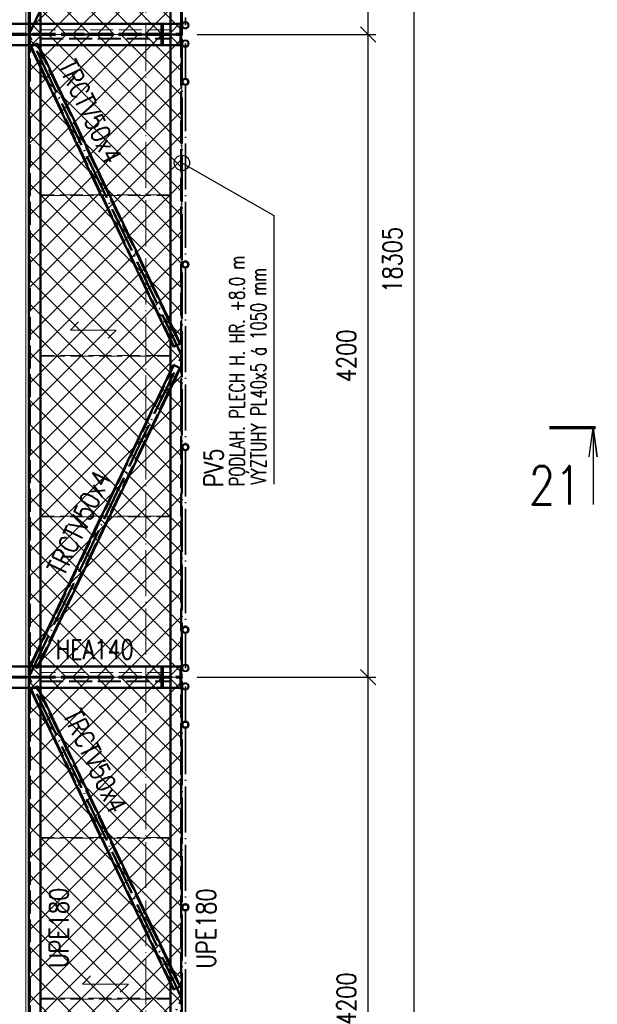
# Paper-space layout 'Layout1' of a CAD drawing. Extents: x -2 to 1243, y -36 to 596.
# Tile 28 of 84: x 324 to 400, y 192 to 320. Entities that reach past the tile are written whole.
import ezdxf
from ezdxf.enums import TextEntityAlignment as Align

# ---------------------------------------------------------------- set-up
doc = ezdxf.new("R2010")
doc.units = 0
for name, pattern in [('ACAD_ISO02W100', [15, 12, -3]), ('ACAD_ISO04W100', [30.5, 24, -3, 0.5, -3]), ('HP_01_CER_B', [8, 5, -1, 1, -1])]:
    doc.linetypes.add(name, pattern=pattern)
doc.layers.get('0').update_dxf_attribs({"linetype": 'CONTINUOUS'})
doc.layers.get('DEFPOINTS').update_dxf_attribs({"color": 132, "linetype": 'CONTINUOUS'})
for name, color, linetype, lineweight in [('SS_1.ET-HALA_TaO-KCE_VELINU-PRUVLAK', 9, 'CONTINUOUS', 13), ('SS_1.ET-HALA_TaO-RASTR', 7, 'HP_01_CER_B', 13), ('SS_2.ET-HALA_TaO-LAVKA_+8.000m', 134, 'CONTINUOUS', 50), ('SS_2.ET-HALA_TaO-LAVKA_+8.000m-PLECH', 90, 'CONTINUOUS', 13), ('SS_2.ET-HALA_TaO-LAVKA_+8.000m-PLECH-VYZTUHA', 150, 'CONTINUOUS', 13), ('SS_2.ET-HALA_TaO-LAVKA_+8.000m-ZABRADLI', 30, 'CONTINUOUS', 35), ('SS_KOTY', 3, 'CONTINUOUS', 25), ('SS_PLNA_025', 7, 'CONTINUOUS', 25), ('SS_POPIS_PROFILU', 13, 'CONTINUOUS', 25), ('SS_REZ', 6, 'CONTINUOUS', 70), ('SS_SRAFY', 8, 'CONTINUOUS', 18), ('SS_TEXT7', 6, 'CONTINUOUS', 70)]:
    doc.layers.add(name, color=color, linetype=linetype, lineweight=lineweight)
doc.styles.add('ROMANS', font='romans.shx', dxfattribs={"width": 0.8})
doc.styles.add('romans.shx', font='romans.shx', dxfattribs={"height": 5})
doc.dimstyles.new('A-1_(2.5)_50AS', dxfattribs={"dimtxt": 2.5, "dimasz": 2, "dimexe": 1, "dimexo": 2, "dimgap": 0, "dimtad": 0, "dimdec": 1, "dimlfac": 50, "dimrnd": 1, "dimtxsty": 'ROMANS', "dimblk1": 'OBLIQUE', "dimblk2": 'OBLIQUE', "dimsah": 1, "dimcen": 2, "dimclrd": 256, "dimclre": 256, "dimclrt": 256, "dimadec": 1, "dimazin": 2, "dimtfac": 0.714286, "dimtdec": 1, "dimtmove": 0, "dimatfit": 3, "dimldrblk": 'OPEN', "dimfxl": 1, "dimtvp": 1.142857, "dimtfill": 1, "dimtolj": 1, "dimlwd": -1, "dimlwe": -1, "dimarcsym": 0})
pattern_1 = [(45, (82.1381, 105.12424), (-0.044901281, 0.044901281), [])]

# ---------------------------------------------------------------- blocks, each defined once
blk = doc.blocks.new('_Oblique')
at = {"color": 0, "linetype": 'ByBlock', "lineweight": -2}
blk.add_line((-0.5, -0.5), (0.5, 0.5), dxfattribs=at)
blk = doc.blocks.new('*D38')
at = {"layer": 'DEFPOINTS', "color": 0, "transparency": 16777216}
for p in [(345.54, 472.12, -7720), (375.89, 472.12), (345.54, 106.02, -7720.1)]:
    blk.add_point(p, dxfattribs=at)
at = {"layer": 'SS_KOTY', "transparency": 16777216}
for p, q in [((347.54, 472.12), (376.89, 472.12)), ((375.89, 106.02), (375.89, 472.12)), ((347.54, 106.02), (376.89, 106.02))]:
    blk.add_line(p, q, dxfattribs=at)
at = {"layer": 'SS_KOTY', "transparency": 16777216, "xscale": 2, "yscale": 2, "zscale": 2}
for p, rotation in [((375.89, 472.12), 90), ((375.89, 106.02), 270)]:
    blk.add_blockref('_Oblique', p, dxfattribs=dict(at, rotation=rotation))
at = {"layer": 'SS_KOTY', "transparency": 16777216, "insert": (373.03, 289.07), "char_height": 2.5, "attachment_point": 5, "rotation": 90, "style": 'ROMANS', "bg_fill": 3, "box_fill_scale": 1.1, "bg_fill_color": 256, "bg_fill_true_color": 13158600, "bg_fill_transparency": 0}
blk.add_mtext('\\A1;18305', dxfattribs=at)
blk = doc.blocks.new('_OPEN')
at = {"color": 0, "linetype": 'ByBlock'}
for p, q in [((-1, 0.167), (0, 0)), ((0, 0), (-1, -0.167)), ((0, 0), (-1, 0))]:
    blk.add_line(p, q, dxfattribs=at)
blk = doc.blocks.new('*D42')
at = {"layer": 'DEFPOINTS', "color": 0, "transparency": 16777216}
for p in [(345.54, 234.52, -7720), (369.89, 234.52), (345.54, 150.52, -7723.7)]:
    blk.add_point(p, dxfattribs=at)
at = {"layer": 'SS_KOTY', "transparency": 16777216}
for p, q in [((347.54, 234.52), (370.89, 234.52)), ((369.89, 150.52), (369.89, 234.52)), ((347.54, 150.52), (370.89, 150.52))]:
    blk.add_line(p, q, dxfattribs=at)
at = {"layer": 'SS_KOTY', "transparency": 16777216, "xscale": 2, "yscale": 2, "zscale": 2}
for p, rotation in [((369.89, 234.52), 90), ((369.89, 150.52), 270)]:
    blk.add_blockref('_Oblique', p, dxfattribs=dict(at, rotation=rotation))
at = {"layer": 'SS_KOTY', "transparency": 16777216, "insert": (367.03, 192.52), "char_height": 2.5, "attachment_point": 5, "rotation": 90, "style": 'ROMANS', "bg_fill": 3, "box_fill_scale": 1.1, "bg_fill_color": 256, "bg_fill_true_color": 13158600, "bg_fill_transparency": 0}
blk.add_mtext('\\A1;4200', dxfattribs=at)
blk = doc.blocks.new('*D43')
at = {"layer": 'DEFPOINTS', "color": 0, "transparency": 16777216}
for p in [(345.54, 318.52, -7723.7), (369.89, 318.52), (345.54, 234.52, -7720)]:
    blk.add_point(p, dxfattribs=at)
at = {"layer": 'SS_KOTY', "transparency": 16777216}
for p, q in [((347.54, 318.52), (370.89, 318.52)), ((369.89, 234.52), (369.89, 318.52)), ((347.54, 234.52), (370.89, 234.52))]:
    blk.add_line(p, q, dxfattribs=at)
at = {"layer": 'SS_KOTY', "transparency": 16777216, "xscale": 2, "yscale": 2, "zscale": 2}
for p, rotation in [((369.89, 318.52), 90), ((369.89, 234.52), 270)]:
    blk.add_blockref('_Oblique', p, dxfattribs=dict(at, rotation=rotation))
at = {"layer": 'SS_KOTY', "transparency": 16777216, "insert": (367.03, 276.52), "char_height": 2.5, "attachment_point": 5, "rotation": 90, "style": 'ROMANS', "bg_fill": 3, "box_fill_scale": 1.1, "bg_fill_color": 256, "bg_fill_true_color": 13158600, "bg_fill_transparency": 0}
blk.add_mtext('\\A1;4200', dxfattribs=at)
blk = doc.blocks.new('*D44')
at = {"layer": 'DEFPOINTS', "color": 0, "transparency": 16777216}
for p in [(345.54, 402.52, -7720), (369.89, 402.52), (345.54, 318.52, -7723.7)]:
    blk.add_point(p, dxfattribs=at)
at = {"layer": 'SS_KOTY', "transparency": 16777216}
for p, q in [((347.54, 402.52), (370.89, 402.52)), ((369.89, 318.52), (369.89, 402.52)), ((347.54, 318.52), (370.89, 318.52))]:
    blk.add_line(p, q, dxfattribs=at)
at = {"layer": 'SS_KOTY', "transparency": 16777216, "xscale": 2, "yscale": 2, "zscale": 2}
for p, rotation in [((369.89, 402.52), 90), ((369.89, 318.52), 270)]:
    blk.add_blockref('_Oblique', p, dxfattribs=dict(at, rotation=rotation))
at = {"layer": 'SS_KOTY', "transparency": 16777216, "insert": (367.03, 360.52), "char_height": 2.5, "attachment_point": 5, "rotation": 90, "style": 'ROMANS', "bg_fill": 3, "box_fill_scale": 1.1, "bg_fill_color": 256, "bg_fill_true_color": 13158600, "bg_fill_transparency": 0}
blk.add_mtext('\\A1;4200', dxfattribs=at)
blk = doc.blocks.new('*U101')
at = {"layer": 'SS_PLNA_025'}
blk.add_lwpolyline([(5.2, -3.78), (5.72, 0), (6.25, -3.78), (5.72, 0), (5.72, -10)], dxfattribs=at)
at = {"layer": 'SS_REZ'}
blk.add_line((5.99, 0), (0, 0), dxfattribs=at)
at = {"layer": 'SS_TEXT7', "style": 'ROMANS', "width": 0.8}
blk.add_attdef('REZv', text='', height=5, dxfattribs=at).set_placement((0.72, -10), align=Align.CENTER)

psp = doc.layouts.get("Layout1")

# ---------------------------------------------------------------- linework, layer by layer
at = {"layer": 'SS_1.ET-HALA_TaO-KCE_VELINU-PRUVLAK', "color": 5, "linetype": 'Continuous', "ltscale": 0.25}
psp.add_line((325.1381, 105.7242), (325.1381, 450.4842), dxfattribs=at)
at = {"layer": 'SS_1.ET-HALA_TaO-RASTR', "linetype": 'ACAD_ISO04W100', "ltscale": 0.25}
psp.add_line((340.8381, 46.8653), (340.8381, 524.5623), dxfattribs=at)
at = {"layer": 'SS_2.ET-HALA_TaO-LAVKA_+8.000m', "color": 7, "linetype": 'ACAD_ISO04W100', "ltscale": 0.25}
for p, q in [((325.5381, 318.5242), (325.5381, 472.1242)), ((325.5381, 106.0242), (325.5381, 318.5242))]:
    psp.add_line(p, q, dxfattribs=at)
at = {"layer": 'SS_2.ET-HALA_TaO-LAVKA_+8.000m', "color": 3, "linetype": 'ACAD_ISO02W100', "ltscale": 0.25}
for p, q in [((325.6481, 318.5242), (325.6481, 472.0142)), ((322.2481, 319.9242), (325.1381, 319.9242)), ((325.5381, 319.9242), (327.0381, 319.9242)), ((342.8781, 317.1242), (342.8781, 319.9242)), ((343.0481, 319.9242), (343.0481, 318.8192)), ((325.6481, 106.1343), (325.6481, 318.5242)), ((343.0481, 318.2292), (343.0481, 317.1242)), ((325.1381, 317.1242), (322.2481, 317.1242)), ((327.0381, 317.1242), (325.5381, 317.1242)), ((326.651, 317.3502), (325.7481, 316.9203)), ((325.7481, 316.9203), (327.0381, 314.2113)), ((326.5787, 317.3158), (325.8203, 316.9546)), ((344.4975, 277.7327), (325.8203, 316.9546)), ((326.651, 317.3502), (327.0381, 316.5372)), ((334.9605, 297.5742), (335.0081, 297.4742)), ((334.9605, 297.5742), (335.0081, 297.4742)), ((335.0491, 297.5742), (335.0967, 297.4742)), ((336.0271, 297.4742), (335.9795, 297.5742)), ((336.0681, 297.5742), (336.1157, 297.4742)), ((336.1157, 297.4742), (336.0681, 297.5742)), ((344.0381, 278.5113), (344.4252, 277.6983)), ((344.4252, 277.6983), (344.4975, 277.7327)), ((344.0381, 274.5372), (344.4252, 275.3502)), ((325.8203, 236.0938), (344.4975, 275.3158)), ((334.9605, 255.4742), (335.0081, 255.5742)), ((335.0081, 255.5742), (334.9605, 255.4742)), ((335.0967, 255.5742), (335.0491, 255.4742)), ((335.9795, 255.4742), (336.0271, 255.5742)), ((336.1157, 255.5742), (336.0681, 255.4742)), ((336.0681, 255.4742), (336.1157, 255.5742)), ((325.7481, 236.1282), (327.0381, 238.8372)), ((322.2481, 235.9242), (325.1381, 235.9242)), ((325.5381, 235.9242), (327.0381, 235.9242)), ((325.7481, 236.1282), (326.651, 235.6983)), ((325.7481, 236.1282), (325.8203, 236.0938)), ((327.0381, 236.5113), (326.651, 235.6983)), ((342.8781, 233.1242), (342.8781, 235.9242)), ((343.0481, 235.9242), (343.0481, 234.8192)), ((343.0481, 234.2292), (343.0481, 233.1242)), ((325.1381, 233.1242), (322.2481, 233.1242)), ((327.0381, 233.1242), (325.5381, 233.1242)), ((326.651, 233.3502), (325.7481, 232.9203)), ((325.7481, 232.9203), (327.0381, 230.2113)), ((344.4975, 193.7327), (325.8203, 232.9546)), ((326.651, 233.3502), (327.0381, 232.5372)), ((334.9605, 213.5742), (335.0081, 213.4742)), ((336.0681, 213.5742), (336.1157, 213.4742)), ((344.0381, 194.5113), (344.4252, 193.6983)), ((344.4252, 193.6983), (344.4975, 193.7327))]:
    psp.add_line(p, q, dxfattribs=at)
at = {"layer": 'SS_2.ET-HALA_TaO-LAVKA_+8.000m', "color": 1, "linetype": 'Continuous', "ltscale": 0.25}
for p, q in [((327.0381, 470.6242), (327.0381, 318.5242)), ((344.0381, 318.5242), (344.0381, 470.6242)), ((325.5381, 318.5242), (325.5381, 450.4842)), ((325.1381, 319.9242), (325.5381, 319.9242)), ((327.0381, 319.9242), (344.0381, 319.9242)), ((325.5381, 106.6053), (325.5381, 318.5242)), ((325.5381, 318.5242), (327.0381, 318.5242)), ((327.0381, 318.5242), (327.0381, 107.5243)), ((344.0381, 107.5243), (344.0381, 318.5242)), ((325.5381, 317.1242), (325.1381, 317.1242)), ((344.0381, 317.1242), (327.0381, 317.1242)), ((327.0381, 316.5372), (336.0681, 297.5742)), ((327.0381, 314.2113), (334.9605, 297.5742)), ((335.0081, 297.4742), (344.0381, 278.5113)), ((336.1157, 297.4742), (344.0381, 280.8372)), ((335.0081, 255.5742), (344.0381, 274.5372)), ((344.0381, 272.2113), (336.1157, 255.5742)), ((336.0681, 255.4742), (327.0381, 236.5113)), ((327.0381, 238.8372), (334.9605, 255.4742)), ((325.1381, 235.9242), (325.5381, 235.9242)), ((327.0381, 235.9242), (344.0381, 235.9242)), ((325.5381, 233.1242), (325.1381, 233.1242)), ((344.0381, 233.1242), (327.0381, 233.1242)), ((327.0381, 232.5372), (336.0681, 213.5742)), ((327.0381, 230.2113), (334.9605, 213.5742)), ((335.0081, 213.4742), (344.0381, 194.5113)), ((336.1157, 213.4742), (344.0381, 196.8372))]:
    psp.add_line(p, q, dxfattribs=at)
at = {"layer": 'SS_2.ET-HALA_TaO-LAVKA_+8.000m', "color": 3, "linetype": 'ACAD_ISO02W100', "ltscale": 0.25, "extrusion": (0, 0, -1)}
for centre in [(-343.2881, 318.8192), (-343.2881, 234.8192)]:
    psp.add_arc(centre, 0.24, 270, 0, dxfattribs=at)
at = {"layer": 'SS_2.ET-HALA_TaO-LAVKA_+8.000m', "color": 3, "linetype": 'ACAD_ISO02W100', "ltscale": 0.25, "extrusion": (-7.57912e-14, 3.13938e-14, -1)}
for centre in [(-343.2881, 318.2292), (-343.2881, 234.2292)]:
    psp.add_arc(centre, 0.24, 0, 90, dxfattribs=at)
at = {"layer": 'SS_2.ET-HALA_TaO-LAVKA_+8.000m-PLECH', "color": 7, "linetype": 'Continuous', "ltscale": 0.25}
for p, q in [((325.5381, 318.5242), (325.5381, 402.5242)), ((325.5381, 234.5242), (325.5381, 318.5242)), ((325.5381, 150.5242), (325.5381, 234.5242))]:
    psp.add_line(p, q, dxfattribs=at)
at = {"layer": 'SS_2.ET-HALA_TaO-LAVKA_+8.000m-PLECH', "color": 7}
for p, q in [((332.0171, 280.9557, -7720.1), (330.9564, 279.895, -7720.1)), ((330.9564, 279.895, -7720.1), (336.9564, 279.895, -7720.1)), ((336.9564, 279.895, -7720.1), (335.8958, 278.8343, -7720.1)), ((333.5988, 195.4961, -7720.1), (332.5381, 194.4355, -7720.1)), ((332.5381, 194.4355, -7720.1), (338.5381, 194.4355, -7720.1)), ((338.5381, 194.4355, -7720.1), (337.4774, 193.3748, -7720.1))]:
    psp.add_line(p, q, dxfattribs=at)
at = {"layer": 'SS_2.ET-HALA_TaO-LAVKA_+8.000m-PLECH-VYZTUHA', "color": 3, "linetype": 'ACAD_ISO02W100', "ltscale": 0.25}
for p, q in [((344.0381, 319.1242), (327.0381, 319.1242)), ((327.0381, 318.0442), (344.0381, 318.0442)), ((327.0381, 317.9242), (344.0381, 317.9242)), ((343.8381, 297.5742), (327.2381, 297.5742)), ((327.2381, 297.5742), (327.2381, 297.4742)), ((327.2381, 297.4742), (343.8381, 297.4742)), ((343.8381, 297.4742), (343.8381, 297.5742)), ((343.8381, 276.5742), (327.2381, 276.5742)), ((327.2381, 276.5742), (327.2381, 276.4742)), ((327.2381, 276.4742), (343.8381, 276.4742)), ((343.8381, 276.4742), (343.8381, 276.5742)), ((343.8381, 255.5742), (327.2381, 255.5742)), ((327.2381, 255.5742), (327.2381, 255.4742)), ((327.2381, 255.4742), (343.8381, 255.4742)), ((343.8381, 255.4742), (343.8381, 255.5742)), ((344.0381, 235.1242), (327.0381, 235.1242)), ((327.0381, 234.0442), (344.0381, 234.0442)), ((327.0381, 233.9242), (344.0381, 233.9242)), ((343.8381, 213.5742), (327.2381, 213.5742)), ((327.2381, 213.5742), (327.2381, 213.4742)), ((327.2381, 213.4742), (343.8381, 213.4742)), ((343.8381, 213.4742), (343.8381, 213.5742)), ((343.8381, 192.5742), (327.2381, 192.5742)), ((327.2381, 192.5742), (327.2381, 192.4742)), ((327.2381, 192.4742), (343.8381, 192.4742)), ((343.8381, 192.4742), (343.8381, 192.5742))]:
    psp.add_line(p, q, dxfattribs=at)

# ---------------------------------------------------------------- block references
at = {"layer": 'SS_REZ'}
psp.add_blockref('*U101', (393.5654, 267.1134), dxfattribs=at).add_auto_attribs({'REZv': '21'})

# ---------------------------------------------------------------- texts
at = {"layer": 'SS_POPIS_PROFILU', "color": 13, "style": 'romans.shx', "width": 0.8}
for s, rotation, p in [('TRCTV50x4', 295.463345, (329.2983, 314.4295)), ('TRCTV50x4', 64.536655, (330.1276, 247.6511)), ('TRCTV50x4', 295.463345, (329.9417, 229.5757)), ('UPE180', 90, (330.7155, 196.555))]:
    psp.add_text(s, height=2.5, rotation=rotation, dxfattribs=at).set_placement(p)
psp.add_text('HEA140', height=2.5, dxfattribs=at).set_placement((329.0389, 236.9059))

# ---------------------------------------------------------------- dimensions: what is measured, and where the dimension line sits
at = {"layer": 'SS_KOTY'}
dim = psp.add_linear_dim(base=(375.885, 472.1242), p1=(345.5381, 106.0242, -7720.1), p2=(345.5381, 472.1242, -7720), angle=90, dimstyle='A-1_(2.5)_50AS', override={"dimtmove": 1}, dxfattribs=at)
dim.commit()
dim.dimension.update_dxf_attribs({"geometry": '*D38', "text_midpoint": (373.0279, 289.0742)})

# ---------------------------------------------------------------- next in the draw order: dimensions: what is measured, and where the dimension line sits
dim = psp.add_linear_dim(base=(369.885, 234.5242), p1=(345.5381, 150.5242, -7723.7), p2=(345.5381, 234.5242, -7720), angle=90, dimstyle='A-1_(2.5)_50AS', override={"dimtmove": 1}, dxfattribs=at)
dim.commit()
dim.dimension.update_dxf_attribs({"geometry": '*D42', "text_midpoint": (367.0279, 192.5242)})

# ---------------------------------------------------------------- next in the draw order: hatches: boundary and pattern name
at = {"layer": 'SS_SRAFY'}
h = psp.add_hatch(dxfattribs=at)
h.set_pattern_fill('ANSI31', color=5, scale=0.02, style=0)
h.set_pattern_definition(pattern_1)
h.paths.add_polyline_path([(345.9831, 228.7692, 1), (345.9831, 227.8792, 1)], flags=0)
h.paths.add_polyline_path([(345.9831, 228.6692, 1), (345.9831, 227.9792, 1)], flags=0)
h = psp.add_hatch(dxfattribs=at)
h.set_pattern_fill('ANSI31', color=5, scale=0.02, style=0)
h.set_pattern_definition(pattern_1)
h.paths.add_polyline_path([(345.9831, 204.9026, 1), (345.9831, 204.0126, 1)], flags=0)
h.paths.add_polyline_path([(345.9831, 204.8026, 1), (345.9831, 204.1126, 1)], flags=0)

# ---------------------------------------------------------------- next in the draw order: linework, layer by layer
at = {"layer": 'SS_2.ET-HALA_TaO-LAVKA_+8.000m', "color": 3, "linetype": 'ACAD_ISO02W100', "ltscale": 0.25}
for p in [(344.0381, 196.8372), (344.4252, 193.6983)]:
    psp.add_line(p, (345.3281, 194.1282), dxfattribs=at)
at = {"layer": 'SS_2.ET-HALA_TaO-LAVKA_+8.000m', "color": 7, "linetype": 'ACAD_ISO04W100', "ltscale": 0.25}
psp.add_line((325.5381, 150.5242), (345.5381, 192.5242), dxfattribs=at)
at = {"layer": 'SS_2.ET-HALA_TaO-LAVKA_+8.000m-ZABRADLI', "color": 7, "linetype": 'ACAD_ISO04W100', "ltscale": 0.25}
for p, q in [((345.9831, 228.7693), (345.9831, 232.3042)), ((345.9831, 227.8792), (345.9831, 204.9026)), ((345.9831, 204.0126), (345.9831, 181.0359))]:
    psp.add_line(p, q, dxfattribs=at)
at = {"layer": 'SS_2.ET-HALA_TaO-LAVKA_+8.000m-ZABRADLI', "color": 1, "linetype": 'Continuous', "ltscale": 0.25}
for centre, radius in [((345.9831, 228.3242), 0.445), ((345.9831, 228.3242), 0.345), ((345.9831, 204.4576), 0.445), ((345.9831, 204.4576), 0.345)]:
    psp.add_circle(centre, radius, dxfattribs=at)

# ---------------------------------------------------------------- next in the draw order: texts
at = {"layer": 'SS_POPIS_PROFILU', "color": 13, "style": 'romans.shx', "width": 0.8}
psp.add_text('UPE180', height=2.5, rotation=90, dxfattribs=at).set_placement((349.9464, 196.4655))

# ---------------------------------------------------------------- next in the draw order: dimensions: what is measured, and where the dimension line sits
at = {"layer": 'SS_KOTY'}
dim = psp.add_linear_dim(base=(369.885, 318.5242), p1=(345.5381, 234.5242, -7720), p2=(345.5381, 318.5242, -7723.7), angle=90, dimstyle='A-1_(2.5)_50AS', override={"dimtmove": 1}, dxfattribs=at)
dim.commit()
dim.dimension.update_dxf_attribs({"geometry": '*D43', "text_midpoint": (367.0279, 276.5242)})

# ---------------------------------------------------------------- next in the draw order: hatches: boundary and pattern name
at = {"layer": 'SS_SRAFY'}
h = psp.add_hatch(dxfattribs=at)
h.set_pattern_fill('ANSI31', color=5, scale=0.02, style=0)
h.set_pattern_definition(pattern_1)
h.paths.add_polyline_path([(345.9831, 312.7692, 1), (345.9831, 311.8792, 1)], flags=0)
h.paths.add_polyline_path([(345.9831, 312.6692, 1), (345.9831, 311.9792, 1)], flags=0)
h = psp.add_hatch(dxfattribs=at)
h.set_pattern_fill('ANSI31', color=5, scale=0.02, style=0)
h.set_pattern_definition(pattern_1)
h.paths.add_polyline_path([(345.9831, 288.9026, 1), (345.9831, 288.0126, 1)], flags=0)
h.paths.add_polyline_path([(345.9831, 288.8026, 1), (345.9831, 288.1126, 1)], flags=0)
h = psp.add_hatch(dxfattribs=at)
h.set_pattern_fill('ANSI31', color=5, scale=0.02, style=0)
h.set_pattern_definition(pattern_1)
h.paths.add_polyline_path([(345.9831, 265.0359, 1), (345.9831, 264.1459, 1)], flags=0)
h.paths.add_polyline_path([(345.9831, 264.9359, 1), (345.9831, 264.2459, 1)], flags=0)
h = psp.add_hatch(dxfattribs=at)
h.set_pattern_fill('ANSI31', color=5, scale=0.02, style=0)
h.set_pattern_definition(pattern_1)
h.paths.add_polyline_path([(345.9831, 241.1692, 1), (345.9831, 240.2792, 1)], flags=0)
h.paths.add_polyline_path([(345.9831, 241.0692, 1), (345.9831, 240.3792, 1)], flags=0)
h = psp.add_hatch(dxfattribs=at)
h.set_pattern_fill('ANSI31', color=5, scale=0.02, style=0)
h.set_pattern_definition(pattern_1)
h.paths.add_polyline_path([(345.9831, 236.1692, 1), (345.9831, 235.2792, 1)], flags=0)
h.paths.add_polyline_path([(345.9831, 236.1112, 1), (345.9831, 235.3372, 1)], flags=0)
h = psp.add_hatch(dxfattribs=at)
h.set_pattern_fill('ANSI37', color=8, scale=0.7, angle=180, style=0)
h.set_pattern_definition([(225, (335.538, 192.5242), (1.57154, -1.57154), []), (315, (335.538, 192.5242), (1.57154, 1.57154), [])])
h.paths.add_polyline_path([(345.5381, 234.5242), (325.5381, 234.5242), (325.5381, 150.5242), (345.5381, 150.5242)], flags=0)
h = psp.add_hatch(dxfattribs=at)
h.set_pattern_fill('ANSI31', color=5, scale=0.02, style=0)
h.set_pattern_definition(pattern_1)
h.paths.add_polyline_path([(345.9831, 233.7692, 1), (345.9831, 232.8792, 1)], flags=0)
h.paths.add_polyline_path([(345.9831, 233.7112, 1), (345.9831, 232.9372, 1)], flags=0)

# ---------------------------------------------------------------- next in the draw order: linework, layer by layer
at = {"layer": 'SS_2.ET-HALA_TaO-LAVKA_+8.000m', "color": 3, "linetype": 'ACAD_ISO02W100', "ltscale": 0.25}
for p, q in [((344.0381, 280.8372), (345.3281, 278.1282)), ((344.4252, 277.6983), (345.3281, 278.1282)), ((344.4975, 277.7327), (345.3281, 278.1282)), ((344.4975, 277.7327), (345.2559, 278.0938)), ((345.3281, 274.9203), (344.4252, 275.3502)), ((326.5787, 235.7327), (345.2559, 274.9546)), ((345.3281, 274.9203), (344.0381, 272.2113)), ((344.0381, 235.9242), (345.5381, 235.9242)), ((345.3681, 235.9242), (345.3681, 234.8192)), ((322.2481, 234.5792), (345.5381, 234.5792)), ((322.2481, 234.4692), (345.5381, 234.4692)), ((345.3681, 234.2292), (345.3681, 233.1242)), ((326.5787, 233.3158), (345.2559, 194.0938)), ((345.5381, 233.1242), (344.0381, 233.1242))]:
    psp.add_line(p, q, dxfattribs=at)
at = {"layer": 'SS_2.ET-HALA_TaO-LAVKA_+8.000m', "color": 7, "linetype": 'ACAD_ISO04W100', "ltscale": 0.25}
for p, q in [((325.5381, 234.5242), (345.5381, 276.5242)), ((322.1381, 234.5242), (345.5381, 234.5242)), ((345.5381, 192.5242), (325.5381, 234.5242))]:
    psp.add_line(p, q, dxfattribs=at)
at = {"layer": 'SS_2.ET-HALA_TaO-LAVKA_+8.000m', "color": 1, "linetype": 'Continuous', "ltscale": 0.25}
psp.add_line((345.5381, 234.6242), (345.5381, 234.4242), dxfattribs=at)
at = {"layer": 'SS_2.ET-HALA_TaO-LAVKA_+8.000m', "color": 3, "linetype": 'ACAD_ISO02W100', "ltscale": 0.25, "extrusion": (0, 0, -1)}
psp.add_arc((-345.1281, 234.8192), 0.24, 180, 270, dxfattribs=at)
at = {"layer": 'SS_2.ET-HALA_TaO-LAVKA_+8.000m', "color": 3, "linetype": 'ACAD_ISO02W100', "ltscale": 0.25, "extrusion": (3.13938e-14, 7.57912e-14, -1)}
psp.add_arc((-345.1281, 234.2292), 0.24, 90, 180, dxfattribs=at)
at = {"layer": 'SS_2.ET-HALA_TaO-LAVKA_+8.000m-PLECH', "color": 7, "linetype": 'Continuous', "ltscale": 0.25}
for p, q in [((325.5381, 234.5242), (345.5381, 234.5242)), ((345.5381, 234.5242), (345.5381, 150.5242))]:
    psp.add_line(p, q, dxfattribs=at)
at = {"layer": 'SS_2.ET-HALA_TaO-LAVKA_+8.000m-ZABRADLI', "color": 7, "linetype": 'ACAD_ISO04W100', "ltscale": 0.25}
for p, q in [((345.9831, 312.7693), (345.9831, 316.3042)), ((345.9831, 311.8792), (345.9831, 288.9026)), ((345.9831, 288.0126), (345.9831, 265.0359)), ((345.9831, 264.1459), (345.9831, 241.1693)), ((345.9831, 236.7442), (345.9831, 240.2792)), ((345.4781, 234.4242), (345.4781, 150.6242))]:
    psp.add_line(p, q, dxfattribs=at)
at = {"layer": 'SS_2.ET-HALA_TaO-LAVKA_+8.000m-ZABRADLI', "color": 1, "linetype": 'Continuous', "ltscale": 0.25}
for centre, radius in [((345.9831, 312.3242), 0.445), ((345.9831, 312.3242), 0.345), ((345.9831, 288.4576), 0.445), ((345.9831, 288.4576), 0.345), ((345.9831, 264.5909), 0.445), ((345.9831, 264.5909), 0.345), ((345.9831, 240.7242), 0.445), ((345.9831, 240.7242), 0.345), ((345.9831, 235.7242), 0.445), ((345.9831, 235.7242), 0.387), ((345.9831, 233.3242), 0.445), ((345.9831, 233.3242), 0.387)]:
    psp.add_circle(centre, radius, dxfattribs=at)
at = {"layer": 'SS_2.ET-HALA_TaO-LAVKA_+8.000m-ZABRADLI', "color": 7, "linetype": 'ACAD_ISO04W100', "ltscale": 0.25, "extrusion": (1, 0, 0)}
for centre, start, end in [((236.7442, 0, 345.9831), 180, 270), ((232.3042, 0, 345.9831), 270, 0)]:
    psp.add_arc(centre, 1.02, start, end, dxfattribs=at)
at = {"layer": 'SS_POPIS_PROFILU', "color": 0, "linetype": 'ByBlock', "lineweight": -2}
psp.add_line((345.5381, 301.7381), (347.2741, 300.7449), dxfattribs=at)
at = {"layer": 'SS_POPIS_PROFILU', "color": 13}
psp.add_lwpolyline([(345.5381, 301.7381), (357.5331, 294.8752), (357.5331, 259.7419)], dxfattribs=at)
at = {"layer": 'SS_POPIS_PROFILU', "color": 0, "linetype": 'ByBlock', "lineweight": -2}
psp.add_circle((345.5381, 301.7381), 1, dxfattribs=at)

# ---------------------------------------------------------------- next in the draw order: texts
at = {"layer": 'SS_POPIS_PROFILU', "color": 13, "style": 'romans.shx'}
for s, height, width, p in [('PODLAH. PLECH H. HR. +8.0 m', 2, 0.7, (353.7331, 259.4779)), ('VÝZTUHY PL40x5 á 1050 mm', 2, 0.7, (356.5331, 259.6738)), ('PV5', 2.5, 0.8, (350.9331, 259.3648))]:
    psp.add_text(s, height=height, rotation=90, dxfattribs=dict(at, width=width)).set_placement(p)

# ---------------------------------------------------------------- next in the draw order: dimensions: what is measured, and where the dimension line sits
at = {"layer": 'SS_KOTY'}
dim = psp.add_linear_dim(base=(369.885, 402.5242), p1=(345.5381, 318.5242, -7723.7), p2=(345.5381, 402.5242, -7720), angle=90, dimstyle='A-1_(2.5)_50AS', override={"dimtmove": 1}, dxfattribs=at)
dim.commit()
dim.dimension.update_dxf_attribs({"geometry": '*D44', "text_midpoint": (367.0279, 360.5242)})

# ---------------------------------------------------------------- next in the draw order: hatches: boundary and pattern name
at = {"layer": 'SS_SRAFY'}
h = psp.add_hatch(dxfattribs=at)
h.set_pattern_fill('ANSI37', color=8, scale=0.7, angle=180, style=0)
h.set_pattern_definition([(225, (335.538, 360.5242), (1.57154, -1.57154), []), (315, (335.538, 360.5242), (1.57154, 1.57154), [])])
h.paths.add_polyline_path([(345.5381, 402.5242), (325.5381, 402.5242), (325.5381, 318.5242), (345.5381, 318.5242)], flags=0)
h = psp.add_hatch(dxfattribs=at)
h.set_pattern_fill('ANSI31', color=5, scale=0.02, style=0)
h.set_pattern_definition(pattern_1)
h.paths.add_polyline_path([(345.9831, 320.1692, 1), (345.9831, 319.2792, 1)], flags=0)
h.paths.add_polyline_path([(345.9831, 320.1112, 1), (345.9831, 319.3372, 1)], flags=0)
h = psp.add_hatch(dxfattribs=at)
h.set_pattern_fill('ANSI37', color=8, scale=0.7, angle=180, style=0)
h.set_pattern_definition([(225, (335.538, 276.5242), (1.57154, -1.57154), []), (315, (335.538, 276.5242), (1.57154, 1.57154), [])])
h.paths.add_polyline_path([(345.5381, 318.5242), (325.5381, 318.5242), (325.5381, 234.5242), (345.5381, 234.5242)], flags=0)
h = psp.add_hatch(dxfattribs=at)
h.set_pattern_fill('ANSI31', color=5, scale=0.02, style=0)
h.set_pattern_definition(pattern_1)
h.paths.add_polyline_path([(345.9831, 317.7692, 1), (345.9831, 316.8792, 1)], flags=0)
h.paths.add_polyline_path([(345.9831, 317.7112, 1), (345.9831, 316.9372, 1)], flags=0)

# ---------------------------------------------------------------- next in the draw order: linework, layer by layer
at = {"layer": 'SS_2.ET-HALA_TaO-LAVKA_+8.000m', "color": 3, "linetype": 'ACAD_ISO02W100', "ltscale": 0.25}
for p, q in [((345.4281, 472.0142), (345.4281, 318.5242)), ((344.0381, 319.9242), (345.5381, 319.9242)), ((345.3681, 319.9242), (345.3681, 318.8192)), ((322.2481, 318.5792), (345.5381, 318.5792)), ((322.2481, 318.4692), (345.5381, 318.4692)), ((345.3681, 318.2292), (345.3681, 317.1242)), ((345.4281, 318.5242), (345.4281, 106.1343)), ((326.5787, 317.3158), (345.2559, 278.0938)), ((345.5381, 317.1242), (344.0381, 317.1242))]:
    psp.add_line(p, q, dxfattribs=at)
at = {"layer": 'SS_2.ET-HALA_TaO-LAVKA_+8.000m', "color": 7, "linetype": 'ACAD_ISO04W100', "ltscale": 0.25}
for p, q in [((345.5381, 318.5242), (345.5381, 472.1242)), ((325.5381, 318.5242), (345.5381, 360.5242)), ((322.1381, 318.5242), (345.5381, 318.5242)), ((345.5381, 276.5242), (325.5381, 318.5242)), ((345.5381, 106.0242), (345.5381, 318.5242))]:
    psp.add_line(p, q, dxfattribs=at)
at = {"layer": 'SS_2.ET-HALA_TaO-LAVKA_+8.000m', "color": 1, "linetype": 'Continuous', "ltscale": 0.25}
for p, q in [((344.0381, 318.5242), (345.5381, 318.5242)), ((345.5381, 318.6242), (345.5381, 318.5242)), ((345.5381, 318.5242), (345.5381, 318.4242))]:
    psp.add_line(p, q, dxfattribs=at)
at = {"layer": 'SS_2.ET-HALA_TaO-LAVKA_+8.000m', "color": 3, "linetype": 'ACAD_ISO02W100', "ltscale": 0.25, "extrusion": (0, 0, -1)}
psp.add_arc((-345.1281, 318.8192), 0.24, 180, 270, dxfattribs=at)
at = {"layer": 'SS_2.ET-HALA_TaO-LAVKA_+8.000m', "color": 3, "linetype": 'ACAD_ISO02W100', "ltscale": 0.25, "extrusion": (3.13938e-14, 7.57912e-14, -1)}
psp.add_arc((-345.1281, 318.2292), 0.24, 90, 180, dxfattribs=at)
at = {"layer": 'SS_2.ET-HALA_TaO-LAVKA_+8.000m-PLECH', "color": 7, "linetype": 'Continuous', "ltscale": 0.25}
for p, q in [((345.5381, 402.5242), (345.5381, 318.5242)), ((325.5381, 318.5242), (345.5381, 318.5242)), ((345.5381, 318.5242), (345.5381, 234.5242))]:
    psp.add_line(p, q, dxfattribs=at)
at = {"layer": 'SS_2.ET-HALA_TaO-LAVKA_+8.000m-ZABRADLI', "color": 7, "linetype": 'ACAD_ISO04W100', "ltscale": 0.25}
for p, q in [((345.4781, 402.4242), (345.4781, 318.6242)), ((345.4781, 318.4242), (345.4781, 234.6242))]:
    psp.add_line(p, q, dxfattribs=at)
at = {"layer": 'SS_2.ET-HALA_TaO-LAVKA_+8.000m-ZABRADLI', "color": 1, "linetype": 'Continuous', "ltscale": 0.25}
for centre, radius in [((345.9831, 319.7242), 0.445), ((345.9831, 319.7242), 0.387), ((345.9831, 317.3242), 0.445), ((345.9831, 317.3242), 0.387)]:
    psp.add_circle(centre, radius, dxfattribs=at)
at = {"layer": 'SS_2.ET-HALA_TaO-LAVKA_+8.000m-ZABRADLI', "color": 7, "linetype": 'ACAD_ISO04W100', "ltscale": 0.25, "extrusion": (1, 0, 0)}
for centre, start, end in [((320.7442, 0, 345.9831), 180, 270), ((316.3042, 0, 345.9831), 270, 0)]:
    psp.add_arc(centre, 1.02, start, end, dxfattribs=at)

doc.saveas('drawing.dxf')
